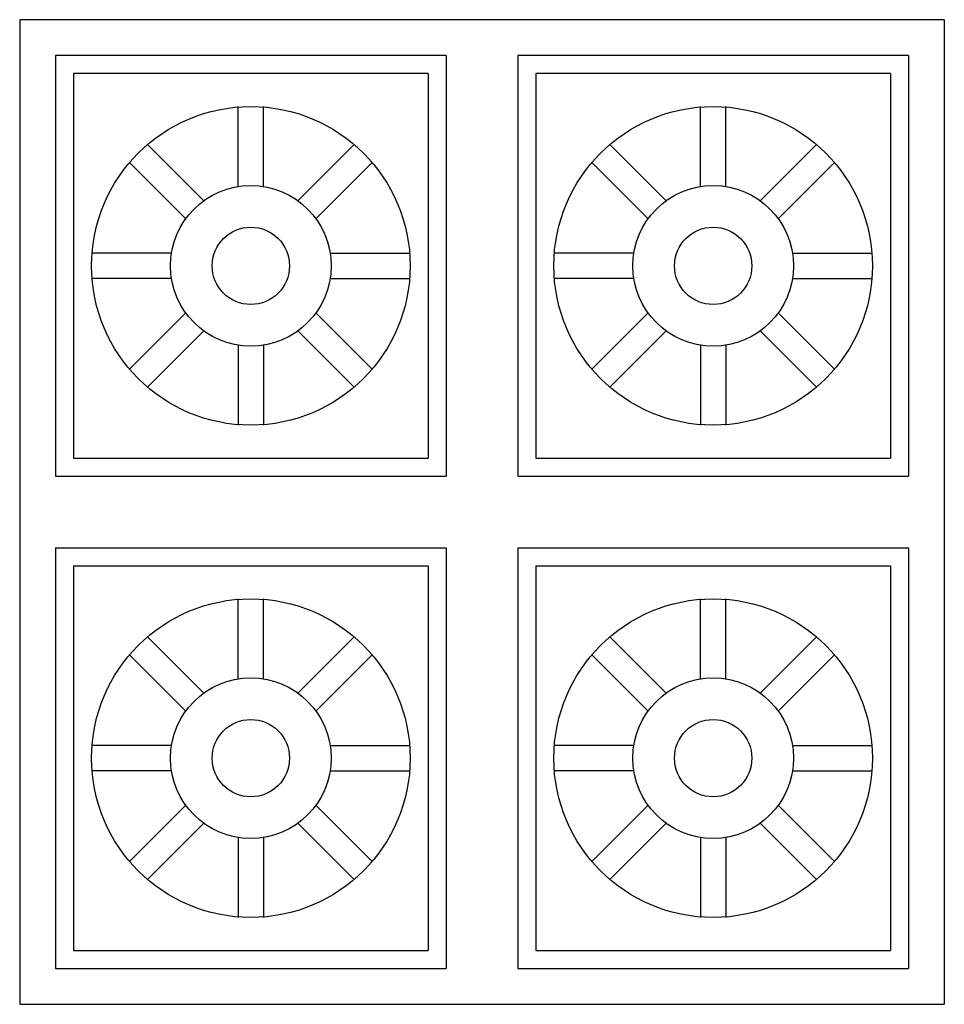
# Model space of a CAD drawing. Extents: x -0.258 to 0.258, y -0.55 to 0.
import ezdxf

# ---------------------------------------------------------------- set-up
doc = ezdxf.new("R2010")
doc.units = 0
doc.header["$MEASUREMENT"] = 0
doc.layers.add('MUEBLES', color=252, linetype='CONTINUOUS')

msp = doc.modelspace()

# ---------------------------------------------------------------- linework, layer by layer
at = {"layer": 'MUEBLES'}
for p, q in [((0.2583, 0), (-0.2583, 0)), ((0.2583, 0), (0.2583, -0.55)), ((-0.2583, 0), (-0.2583, -0.275)), ((-0.2383, -0.02), (-0.2383, -0.255)), ((-0.02, -0.02), (-0.2383, -0.02)), ((-0.02, -0.02), (-0.02, -0.255)), ((0.02, -0.02), (0.02, -0.255)), ((0.2383, -0.02), (0.02, -0.02)), ((0.2383, -0.02), (0.2383, -0.255)), ((-0.22827, -0.03003), (-0.22827, -0.24497)), ((-0.03003, -0.03003), (-0.22827, -0.03003)), ((-0.03003, -0.03003), (-0.03003, -0.24497)), ((0.03003, -0.03003), (0.03003, -0.24497)), ((0.22827, -0.03003), (0.03003, -0.03003)), ((0.22827, -0.03003), (0.22827, -0.24497)), ((-0.13625, -0.09319), (-0.13625, -0.04849)), ((-0.12205, -0.09319), (-0.12205, -0.04849)), ((0.12205, -0.09319), (0.12205, -0.04849)), ((0.13625, -0.09319), (0.13625, -0.04849)), ((-0.15545, -0.10115), (-0.18706, -0.06954)), ((-0.10285, -0.10115), (-0.07124, -0.06954)), ((0.10285, -0.10115), (0.07124, -0.06954)), ((0.15545, -0.10115), (0.18706, -0.06954)), ((-0.1655, -0.1112), (-0.19711, -0.07959)), ((-0.0928, -0.1112), (-0.06119, -0.07959)), ((0.0928, -0.1112), (0.06119, -0.07959)), ((0.1655, -0.1112), (0.19711, -0.07959)), ((-0.17346, -0.1304), (-0.21816, -0.1304)), ((-0.08484, -0.1304), (-0.04014, -0.1304)), ((0.08484, -0.1304), (0.04014, -0.1304)), ((0.17346, -0.1304), (0.21816, -0.1304)), ((-0.17346, -0.1446), (-0.21816, -0.1446)), ((-0.08484, -0.1446), (-0.04014, -0.1446)), ((0.08484, -0.1446), (0.04014, -0.1446)), ((0.17346, -0.1446), (0.21816, -0.1446)), ((-0.1655, -0.1638), (-0.19711, -0.19541)), ((-0.0928, -0.1638), (-0.06119, -0.19541)), ((0.0928, -0.1638), (0.06119, -0.19541)), ((0.1655, -0.1638), (0.19711, -0.19541)), ((-0.15545, -0.17385), (-0.18706, -0.20546)), ((-0.10285, -0.17385), (-0.07124, -0.20546)), ((0.10285, -0.17385), (0.07124, -0.20546)), ((0.15545, -0.17385), (0.18706, -0.20546)), ((-0.13625, -0.18181), (-0.13625, -0.22651)), ((-0.12205, -0.18181), (-0.12205, -0.22651)), ((0.12205, -0.18181), (0.12205, -0.22651)), ((0.13625, -0.18181), (0.13625, -0.22651)), ((-0.22827, -0.24497), (-0.03003, -0.24497)), ((0.03003, -0.24497), (0.22827, -0.24497)), ((-0.2383, -0.255), (-0.02, -0.255)), ((0.02, -0.255), (0.2383, -0.255)), ((-0.2583, -0.275), (-0.2583, -0.55)), ((-0.2383, -0.295), (-0.2383, -0.53)), ((-0.2383, -0.295), (-0.02, -0.295)), ((-0.02, -0.295), (-0.02, -0.53)), ((0.02, -0.295), (0.2383, -0.295)), ((0.02, -0.295), (0.02, -0.53)), ((0.2383, -0.295), (0.2383, -0.53)), ((-0.22827, -0.30503), (-0.22827, -0.51997)), ((-0.22827, -0.30503), (-0.03003, -0.30503)), ((-0.03003, -0.30503), (-0.03003, -0.51997)), ((0.03003, -0.30503), (0.03003, -0.51997)), ((0.03003, -0.30503), (0.22827, -0.30503)), ((0.22827, -0.30503), (0.22827, -0.51997)), ((-0.13625, -0.36819), (-0.13625, -0.32349)), ((-0.12205, -0.36819), (-0.12205, -0.32349)), ((0.12205, -0.36819), (0.12205, -0.32349)), ((0.13625, -0.36819), (0.13625, -0.32349)), ((-0.15545, -0.37615), (-0.18706, -0.34454)), ((-0.10285, -0.37615), (-0.07124, -0.34454)), ((0.10285, -0.37615), (0.07124, -0.34454)), ((0.15545, -0.37615), (0.18706, -0.34454)), ((-0.1655, -0.3862), (-0.19711, -0.35459)), ((-0.0928, -0.3862), (-0.06119, -0.35459)), ((0.0928, -0.3862), (0.06119, -0.35459)), ((0.1655, -0.3862), (0.19711, -0.35459)), ((-0.17346, -0.4054), (-0.21816, -0.4054)), ((-0.08484, -0.4054), (-0.04014, -0.4054)), ((0.08484, -0.4054), (0.04014, -0.4054)), ((0.17346, -0.4054), (0.21816, -0.4054)), ((-0.17346, -0.4196), (-0.21816, -0.4196)), ((-0.08484, -0.4196), (-0.04014, -0.4196)), ((0.08484, -0.4196), (0.04014, -0.4196)), ((0.17346, -0.4196), (0.21816, -0.4196)), ((-0.1655, -0.4388), (-0.19711, -0.47041)), ((-0.0928, -0.4388), (-0.06119, -0.47041)), ((0.0928, -0.4388), (0.06119, -0.47041)), ((0.1655, -0.4388), (0.19711, -0.47041)), ((-0.15545, -0.44885), (-0.18706, -0.48046)), ((-0.10285, -0.44885), (-0.07124, -0.48046)), ((0.10285, -0.44885), (0.07124, -0.48046)), ((0.15545, -0.44885), (0.18706, -0.48046)), ((-0.13625, -0.45681), (-0.13625, -0.50151)), ((-0.12205, -0.45681), (-0.12205, -0.50151)), ((0.12205, -0.45681), (0.12205, -0.50151)), ((0.13625, -0.45681), (0.13625, -0.50151)), ((-0.22827, -0.51997), (-0.03003, -0.51997)), ((0.03003, -0.51997), (0.22827, -0.51997)), ((-0.2383, -0.53), (-0.02, -0.53)), ((0.02, -0.53), (0.2383, -0.53)), ((-0.2583, -0.55), (0.2583, -0.55))]:
    msp.add_line(p, q, dxfattribs=at)
for centre, radius in [((-0.12915, -0.1375), 0.08901), ((0.12915, -0.1375), 0.08901), ((-0.12915, -0.1375), 0.04487), ((0.12915, -0.1375), 0.04487), ((-0.12915, -0.1375), 0.0216), ((0.12915, -0.1375), 0.0216), ((-0.12915, -0.4125), 0.08901), ((0.12915, -0.4125), 0.08901), ((-0.12915, -0.4125), 0.04487), ((0.12915, -0.4125), 0.04487), ((-0.12915, -0.4125), 0.0216), ((0.12915, -0.4125), 0.0216)]:
    msp.add_circle(centre, radius, dxfattribs=at)

doc.saveas('drawing.dxf')
